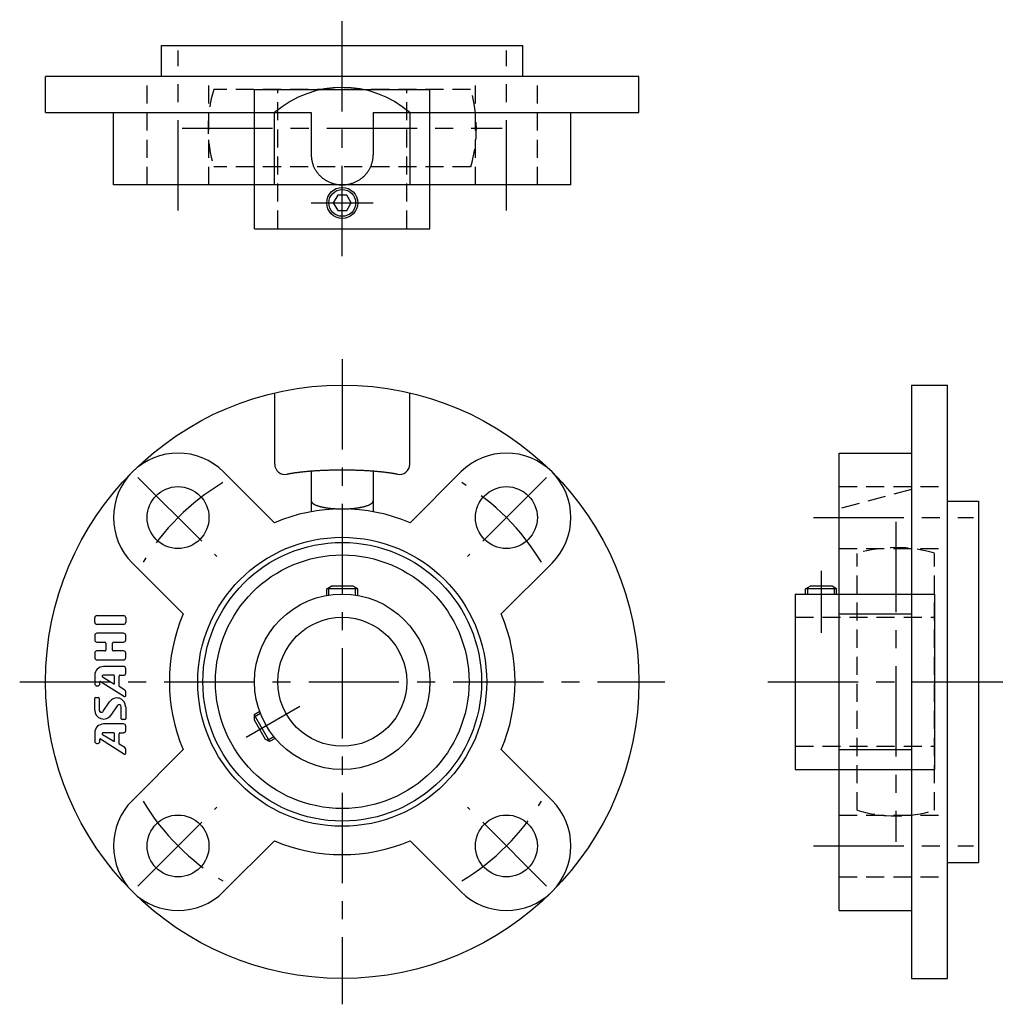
# Model space of a CAD drawing. Extents: x -62 to 128, y -62 to 128.
import ezdxf

# ---------------------------------------------------------------- set-up
doc = ezdxf.new("R2010")
doc.units = 0
doc.header["$LTSCALE"] = 14
doc.linetypes.add('CENTER', pattern=[2, 1.25, -0.25, 0.25, -0.25])
doc.linetypes.add('HIDDEN', pattern=[0.375, 0.25, -0.125])
doc.layers.get('0').update_dxf_attribs({"linetype": 'CONTINUOUS'})
for name, color, linetype in [('1', 3, 'CONTINUOUS'), ('CENTER', 1, 'CENTER'), ('HIDDEN', 3, 'HIDDEN')]:
    doc.layers.add(name, color=color, linetype=linetype)

msp = doc.modelspace()

# ---------------------------------------------------------------- linework, layer by layer
for p, q in [((-35, 123.3), (35, 123.3)), ((-35, 117.3), (-35, 123.3)), ((35, 117.3), (35, 123.3)), ((57.5, 117.3), (-57.5, 117.3)), ((-57.5, 110.3), (-57.5, 117.3)), ((57.5, 110.3), (57.5, 117.3)), ((-17, 114.8), (17, 114.8)), ((-17, 87.8), (-17, 114.8)), ((17, 87.8), (17, 114.8)), ((-57.5, 110.3), (-6, 110.3)), ((-44.31, 96.3), (-44.31, 110.3)), ((-13.14, 96.3), (-13.14, 110.3)), ((-6, 110.3), (-6, 102.1)), ((6, 110.3), (6, 102.1)), ((6, 110.3), (57.5, 110.3)), ((13.14, 96.3), (13.14, 110.3)), ((44.32, 96.3), (44.32, 110.3)), ((44.32, 96.3), (-44.31, 96.3)), ((-17, 87.8), (17, 87.8)), ((110.3, 57.5), (117.3, 57.5)), ((110.3, 57.5), (110.3, -57.5)), ((117.3, -57.5), (117.3, 57.5)), ((-13.09, 42.16), (-13.09, 55.99)), ((13.09, 42.16), (13.09, 55.99)), ((96.3, -44.32), (96.3, 44.31)), ((96.3, 44.31), (110.3, 44.31)), ((-22.98, 40.66), (-13.14, 30.82)), ((-6, 40.8), (-6, 32.96)), ((6, 40.8), (6, 32.96)), ((22.98, 40.66), (13.14, 30.82)), ((117.3, 35), (123.3, 35)), ((123.3, 35), (123.3, -35)), ((-40.66, 22.98), (-30.82, 13.14)), ((40.66, 22.98), (30.82, 13.14)), ((-3, 18), (-2.13, 18.5)), ((3, 18), (-3, 18)), ((-3, 16.73), (-3, 18)), ((-2.6, 16.8), (-2.6, 18.23)), ((2.13, 18.5), (-2.13, 18.5)), ((3, 18), (2.13, 18.5)), ((2.6, 16.8), (2.6, 18.23)), ((3, 16.73), (3, 18)), ((89.8, 18), (90.67, 18.5)), ((95.8, 18), (89.8, 18)), ((89.8, 17), (89.8, 18)), ((90.2, 17), (90.2, 18.23)), ((94.93, 18.5), (90.67, 18.5)), ((95.8, 18), (94.93, 18.5)), ((95.4, 17), (95.4, 18.23)), ((95.8, 17), (95.8, 18)), ((87.8, 17), (87.8, -17)), ((87.8, 17), (114.8, 17)), ((114.8, 17), (114.8, -17)), ((96.3, 13.14), (110.3, 13.14)), ((-15.99, -5.77), (-17.09, -6.4)), ((-15.85, -6.15), (-17.09, -6.86)), ((-17.09, -6.4), (-17.09, -7.4)), ((-17.09, -6.4), (-14.09, -11.6)), ((-17.09, -7.4), (-14.95, -11.1)), ((-14.09, -11.6), (-14.95, -11.1)), ((-13.25, -10.65), (-14.49, -11.37)), ((-12.99, -10.96), (-14.09, -11.6)), ((-40.66, -22.98), (-30.82, -13.14)), ((40.66, -22.98), (30.82, -13.14)), ((96.3, -13.14), (110.3, -13.14)), ((87.8, -17), (114.8, -17)), ((-22.98, -40.66), (-13.14, -30.82)), ((22.98, -40.66), (13.14, -30.82)), ((117.3, -35), (123.3, -35)), ((96.3, -44.32), (110.3, -44.32)), ((110.3, -57.5), (117.3, -57.5))]:
    msp.add_line(p, q)
msp.add_lwpolyline([(-0.87, 94.3), (-1.73, 92.8), (-0.87, 91.3), (0.87, 91.3), (1.73, 92.8), (0.87, 94.3)], close=True)
for points in [[(-6, 102.1, 0), (-6, 101.95, 0), (-5.99, 101.81, 0), (-5.98, 101.67, 0), (-5.97, 101.53, 0), (-5.95, 101.39, 0), (-5.94, 101.25, 0), (-5.91, 101.11, 0), (-5.88, 100.97, 0), (-5.85, 100.83, 0), (-5.82, 100.69, 0), (-5.78, 100.55, 0), (-5.74, 100.41, 0), (-5.7, 100.28, 0), (-5.65, 100.14, 0), (-5.6, 100.01, 0), (-5.54, 99.88, 0), (-5.49, 99.75, 0), (-5.42, 99.62, 0), (-5.36, 99.49, 0), (-5.29, 99.36, 0), (-5.22, 99.24, 0), (-5.15, 99.12, 0), (-5.07, 98.99, 0), (-4.99, 98.88, 0), (-4.91, 98.76, 0), (-4.82, 98.64, 0), (-4.73, 98.53, 0), (-4.64, 98.42, 0), (-4.54, 98.31, 0), (-4.45, 98.2, 0), (-4.35, 98.1, 0), (-4.24, 98, 0), (-4.14, 97.9, 0), (-4.03, 97.8, 0), (-3.92, 97.71, 0), (-3.81, 97.62, 0), (-3.69, 97.53, 0), (-3.57, 97.44, 0), (-3.45, 97.36, 0), (-3.33, 97.28, 0), (-3.21, 97.2, 0), (-3.08, 97.12, 0), (-2.96, 97.05, 0), (-2.83, 96.98, 0), (-2.7, 96.92, 0), (-2.57, 96.86, 0), (-2.43, 96.8, 0), (-2.3, 96.74, 0), (-2.16, 96.69, 0), (-2.02, 96.64, 0), (-1.88, 96.59, 0), (-1.74, 96.55, 0), (-1.6, 96.51, 0), (-1.46, 96.47, 0), (-1.31, 96.44, 0), (-1.17, 96.41, 0), (-1.03, 96.39, 0), (-0.88, 96.36, 0), (-0.73, 96.34, 0), (-0.59, 96.33, 0), (-0.44, 96.32, 0), (-0.29, 96.31, 0), (-0.15, 96.3, 0), (0, 96.3, 0), (0.15, 96.3, 0), (0.29, 96.31, 0), (0.44, 96.32, 0), (0.59, 96.33, 0), (0.73, 96.34, 0), (0.88, 96.36, 0), (1.03, 96.39, 0), (1.17, 96.41, 0), (1.31, 96.44, 0), (1.46, 96.47, 0), (1.6, 96.51, 0), (1.74, 96.55, 0), (1.88, 96.59, 0), (2.02, 96.64, 0), (2.16, 96.69, 0), (2.3, 96.74, 0), (2.43, 96.8, 0), (2.57, 96.86, 0), (2.7, 96.92, 0), (2.83, 96.98, 0), (2.96, 97.05, 0), (3.08, 97.12, 0), (3.21, 97.2, 0), (3.33, 97.28, 0), (3.45, 97.36, 0), (3.57, 97.44, 0), (3.69, 97.53, 0), (3.81, 97.62, 0), (3.92, 97.71, 0), (4.03, 97.8, 0), (4.14, 97.9, 0), (4.24, 98, 0), (4.35, 98.1, 0), (4.45, 98.2, 0), (4.54, 98.31, 0), (4.64, 98.42, 0), (4.73, 98.53, 0), (4.82, 98.64, 0), (4.91, 98.76, 0), (4.99, 98.88, 0), (5.07, 98.99, 0), (5.15, 99.12, 0), (5.22, 99.24, 0), (5.29, 99.36, 0), (5.36, 99.49, 0), (5.42, 99.62, 0), (5.49, 99.75, 0), (5.54, 99.88, 0), (5.6, 100.01, 0), (5.65, 100.14, 0), (5.7, 100.28, 0), (5.74, 100.41, 0), (5.78, 100.55, 0), (5.82, 100.69, 0), (5.85, 100.83, 0), (5.88, 100.97, 0), (5.91, 101.11, 0), (5.94, 101.25, 0), (5.95, 101.39, 0), (5.97, 101.53, 0), (5.98, 101.67, 0), (5.99, 101.81, 0), (6, 101.95, 0), (6, 102.1, 0)], [(10.68, 40.2, 0), (10.57, 40.22, 0), (10.45, 40.25, 0), (10.34, 40.27, 0), (10.21, 40.29, 0), (10.09, 40.31, 0), (9.97, 40.34, 0), (9.84, 40.36, 0), (9.71, 40.38, 0), (9.58, 40.4, 0), (9.44, 40.42, 0), (9.3, 40.44, 0), (9.17, 40.46, 0), (9.03, 40.48, 0), (8.88, 40.5, 0), (8.74, 40.52, 0), (8.59, 40.54, 0), (8.44, 40.56, 0), (8.29, 40.58, 0), (8.14, 40.6, 0), (7.99, 40.61, 0), (7.83, 40.63, 0), (7.68, 40.65, 0), (7.52, 40.66, 0), (7.36, 40.68, 0), (7.19, 40.7, 0), (7.03, 40.71, 0), (6.86, 40.73, 0), (6.7, 40.74, 0), (6.53, 40.76, 0), (6.36, 40.77, 0), (6.19, 40.79, 0), (6.01, 40.8, 0), (5.84, 40.81, 0), (5.66, 40.82, 0), (5.49, 40.84, 0), (5.31, 40.85, 0), (5.13, 40.86, 0), (4.95, 40.87, 0), (4.77, 40.88, 0), (4.59, 40.89, 0), (4.4, 40.9, 0), (4.22, 40.91, 0), (4.03, 40.92, 0), (3.85, 40.93, 0), (3.66, 40.94, 0), (3.47, 40.95, 0), (3.28, 40.95, 0), (3.09, 40.96, 0), (2.9, 40.97, 0), (2.71, 40.97, 0), (2.52, 40.98, 0), (2.33, 40.98, 0), (2.14, 40.99, 0), (1.95, 40.99, 0), (1.75, 41, 0), (1.56, 41, 0), (1.36, 41, 0), (1.17, 41.01, 0), (0.98, 41.01, 0), (0.78, 41.01, 0), (0.59, 41.01, 0), (0.39, 41.01, 0), (0.2, 41.01, 0), (0, 41.02, 0), (-0.2, 41.01, 0), (-0.39, 41.01, 0), (-0.59, 41.01, 0), (-0.78, 41.01, 0), (-0.98, 41.01, 0), (-1.17, 41.01, 0), (-1.36, 41, 0), (-1.56, 41, 0), (-1.75, 41, 0), (-1.95, 40.99, 0), (-2.14, 40.99, 0), (-2.33, 40.98, 0), (-2.52, 40.98, 0), (-2.71, 40.97, 0), (-2.9, 40.97, 0), (-3.09, 40.96, 0), (-3.28, 40.95, 0), (-3.47, 40.95, 0), (-3.66, 40.94, 0), (-3.85, 40.93, 0), (-4.03, 40.92, 0), (-4.22, 40.91, 0), (-4.4, 40.9, 0), (-4.59, 40.89, 0), (-4.77, 40.88, 0), (-4.95, 40.87, 0), (-5.13, 40.86, 0), (-5.31, 40.85, 0), (-5.49, 40.84, 0), (-5.66, 40.82, 0), (-5.84, 40.81, 0), (-6.01, 40.8, 0), (-6.19, 40.79, 0), (-6.36, 40.77, 0), (-6.53, 40.76, 0), (-6.7, 40.74, 0), (-6.86, 40.73, 0), (-7.03, 40.71, 0), (-7.19, 40.7, 0), (-7.36, 40.68, 0), (-7.52, 40.66, 0), (-7.68, 40.65, 0), (-7.83, 40.63, 0), (-7.99, 40.61, 0), (-8.14, 40.6, 0), (-8.29, 40.58, 0), (-8.44, 40.56, 0), (-8.59, 40.54, 0), (-8.74, 40.52, 0), (-8.88, 40.5, 0), (-9.03, 40.48, 0), (-9.17, 40.46, 0), (-9.3, 40.44, 0), (-9.44, 40.42, 0), (-9.58, 40.4, 0), (-9.71, 40.38, 0), (-9.84, 40.36, 0), (-9.97, 40.34, 0), (-10.09, 40.31, 0), (-10.21, 40.29, 0), (-10.34, 40.27, 0), (-10.45, 40.25, 0), (-10.57, 40.22, 0), (-10.68, 40.2, 0)], [(-6, 35.05, 0), (-6, 35.01, 0), (-5.99, 34.98, 0), (-5.98, 34.94, 0), (-5.97, 34.9, 0), (-5.95, 34.86, 0), (-5.94, 34.83, 0), (-5.91, 34.79, 0), (-5.88, 34.75, 0), (-5.85, 34.71, 0), (-5.82, 34.68, 0), (-5.78, 34.64, 0), (-5.74, 34.6, 0), (-5.7, 34.57, 0), (-5.65, 34.53, 0), (-5.6, 34.49, 0), (-5.54, 34.46, 0), (-5.49, 34.42, 0), (-5.42, 34.39, 0), (-5.36, 34.35, 0), (-5.29, 34.32, 0), (-5.22, 34.29, 0), (-5.15, 34.25, 0), (-5.07, 34.22, 0), (-4.99, 34.19, 0), (-4.91, 34.16, 0), (-4.82, 34.13, 0), (-4.73, 34.1, 0), (-4.64, 34.07, 0), (-4.54, 34.04, 0), (-4.45, 34.01, 0), (-4.35, 33.98, 0), (-4.24, 33.95, 0), (-4.14, 33.93, 0), (-4.03, 33.9, 0), (-3.92, 33.88, 0), (-3.81, 33.85, 0), (-3.69, 33.83, 0), (-3.57, 33.81, 0), (-3.45, 33.78, 0), (-3.33, 33.76, 0), (-3.21, 33.74, 0), (-3.08, 33.72, 0), (-2.96, 33.7, 0), (-2.83, 33.68, 0), (-2.7, 33.67, 0), (-2.57, 33.65, 0), (-2.43, 33.63, 0), (-2.3, 33.62, 0), (-2.16, 33.6, 0), (-2.02, 33.59, 0), (-1.88, 33.58, 0), (-1.74, 33.57, 0), (-1.6, 33.56, 0), (-1.46, 33.55, 0), (-1.31, 33.54, 0), (-1.17, 33.53, 0), (-1.03, 33.52, 0), (-0.88, 33.52, 0), (-0.73, 33.51, 0), (-0.59, 33.51, 0), (-0.44, 33.5, 0), (-0.29, 33.5, 0), (-0.15, 33.5, 0), (0, 33.5, 0), (0.15, 33.5, 0), (0.29, 33.5, 0), (0.44, 33.5, 0), (0.59, 33.51, 0), (0.73, 33.51, 0), (0.88, 33.52, 0), (1.03, 33.52, 0), (1.17, 33.53, 0), (1.31, 33.54, 0), (1.46, 33.55, 0), (1.6, 33.56, 0), (1.74, 33.57, 0), (1.88, 33.58, 0), (2.02, 33.59, 0), (2.16, 33.6, 0), (2.3, 33.62, 0), (2.43, 33.63, 0), (2.57, 33.65, 0), (2.7, 33.67, 0), (2.83, 33.68, 0), (2.96, 33.7, 0), (3.08, 33.72, 0), (3.21, 33.74, 0), (3.33, 33.76, 0), (3.45, 33.78, 0), (3.57, 33.81, 0), (3.69, 33.83, 0), (3.81, 33.85, 0), (3.92, 33.88, 0), (4.03, 33.9, 0), (4.14, 33.93, 0), (4.24, 33.95, 0), (4.35, 33.98, 0), (4.45, 34.01, 0), (4.54, 34.04, 0), (4.64, 34.07, 0), (4.73, 34.1, 0), (4.82, 34.13, 0), (4.91, 34.16, 0), (4.99, 34.19, 0), (5.07, 34.22, 0), (5.15, 34.25, 0), (5.22, 34.29, 0), (5.29, 34.32, 0), (5.36, 34.35, 0), (5.42, 34.39, 0), (5.49, 34.42, 0), (5.54, 34.46, 0), (5.6, 34.49, 0), (5.65, 34.53, 0), (5.7, 34.57, 0), (5.74, 34.6, 0), (5.78, 34.64, 0), (5.82, 34.68, 0), (5.85, 34.71, 0), (5.88, 34.75, 0), (5.91, 34.79, 0), (5.94, 34.83, 0), (5.95, 34.86, 0), (5.97, 34.9, 0), (5.98, 34.94, 0), (5.99, 34.98, 0), (6, 35.01, 0), (6, 35.05, 0)]]:
    msp.add_polyline3d(points)
for centre, radius in [((0, 92.8), 3), ((0, 92.8), 2.6), ((0, 0), 57.5), ((-31.82, 31.82), 6), ((31.82, 31.82), 6), ((0, 0), 28), ((0, 0), 27), ((0, 0), 24.57), ((0, 0), 17), ((0, 0), 12.5), ((-31.82, -31.82), 6), ((31.82, -31.82), 6)]:
    msp.add_circle(centre, radius)
for centre, radius, start, end in [((0, 95.18), 20, 49.1103, 130.8897), ((-31.82, 31.82), 12.5, 45, 225), ((31.82, 31.82), 12.5, 315, 135), ((-11.09, 42.16), 2, 180, 281.7696), ((11.09, 42.16), 2, 258.2304, 0), ((0, 0), 33.5, 66.909, 113.091), ((0, 0), 33.5, 156.909, 203.091), ((0, 0), 33.5, 336.909, 23.091), ((-31.82, -31.82), 12.5, 135, 315), ((31.82, -31.82), 12.5, 225, 45), ((0, 0), 33.5, 246.909, 293.091)]:
    msp.add_arc(centre, radius, start, end)
at = {"layer": '1'}
for p, q in [((-47.96, 11.54), (-47.96, 12.4)), ((-47.53, 12.83), (-42.39, 12.83)), ((-41.96, 12.4), (-41.96, 11.54)), ((-42.39, 11.11), (-47.53, 11.11)), ((-47.96, 8.97), (-47.96, 8.11)), ((-42.39, 9.4), (-47.53, 9.4)), ((-47.53, 7.68), (-45.99, 7.68)), ((-44.36, 7.68), (-42.39, 7.68)), ((-41.96, 8.11), (-41.96, 8.97)), ((-45.99, 5.97), (-47.53, 5.97)), ((-45.82, 7.51), (-45.82, 6.14)), ((-44.53, 6.14), (-44.53, 7.51)), ((-42.39, 5.97), (-44.36, 5.97)), ((-47.96, 5.54), (-47.96, 4.68)), ((-47.53, 4.25), (-42.39, 4.25)), ((-41.96, 4.68), (-41.96, 5.54)), ((-42.39, 2.97), (-46.25, 2.97)), ((-41.96, 1.68), (-41.96, 2.54)), ((-47.96, 1.25), (-47.96, -0.37)), ((-46.83, 0.07), (-42.22, -2.86)), ((-46.43, 0.94), (-44.23, -0.38)), ((-44.28, 1.25), (-46.34, 1.25)), ((-44.1, -0.31), (-44.1, 1.08)), ((-43.25, -0.84), (-43.25, 1.08)), ((-43.08, 1.25), (-42.39, 1.25)), ((-47.53, -0.79), (-47.39, -0.79)), ((-46.97, -0.37), (-46.97, 0)), ((-42.15, -1.62), (-43.21, -0.91)), ((-47.96, -5.51), (-47.96, -3.2)), ((-47.79, -3.03), (-47.28, -3.03)), ((-47.1, -3.2), (-47.1, -5.47)), ((-41.96, -2.72), (-41.96, -1.98)), ((-46.32, -5.71), (-45.1, -3.89)), ((-43.6, -4.64), (-44.82, -6.46)), ((-42.82, -7.15), (-42.82, -4.88)), ((-41.96, -4.84), (-41.96, -7.15)), ((-42.13, -7.32), (-42.65, -7.32)), ((-42.39, -8.17), (-46.25, -8.17)), ((-41.96, -9.46), (-41.96, -8.6)), ((-47.96, -9.89), (-47.96, -11.51)), ((-46.97, -11.51), (-46.97, -11.15)), ((-46.83, -11.07), (-42.22, -14.01)), ((-46.43, -10.21), (-44.23, -11.53)), ((-44.28, -9.89), (-46.34, -9.89)), ((-44.1, -11.45), (-44.1, -10.06)), ((-43.25, -11.99), (-43.25, -10.06)), ((-43.08, -9.89), (-42.39, -9.89)), ((-47.54, -11.94), (-47.4, -11.94)), ((-42.15, -12.76), (-43.21, -12.06)), ((-41.96, -13.86), (-41.96, -13.12))]:
    msp.add_line(p, q, dxfattribs=at)
for centre, radius, start, end in [((-47.53, 12.4), 0.429, 90, 180), ((-47.53, 11.54), 0.429, 180, 270), ((-42.39, 12.4), 0.429, 0, 90), ((-42.39, 11.54), 0.429, 270, 0), ((-47.53, 8.97), 0.429, 90, 180), ((-47.53, 8.11), 0.429, 180, 270), ((-45.99, 7.51), 0.171, 0, 90), ((-44.36, 7.51), 0.171, 90, 180), ((-42.39, 8.97), 0.429, 0, 90), ((-42.39, 8.11), 0.429, 270, 0), ((-47.53, 5.54), 0.429, 90, 180), ((-45.99, 6.14), 0.171, 270, 0), ((-44.36, 6.14), 0.171, 180, 270), ((-42.39, 5.54), 0.429, 0, 90), ((-47.53, 4.68), 0.429, 180, 270), ((-42.39, 4.68), 0.429, 270, 0), ((-46.25, 1.25), 1.71, 90, 180), ((-42.39, 2.54), 0.429, 0, 90), ((-46.88, 0), 0.0857, 57.5288, 180), ((-46.34, 1.08), 0.171, 90, 239.0362), ((-44.28, 1.08), 0.171, 0, 90), ((-43.08, 1.08), 0.171, 90, 180), ((-42.39, 1.68), 0.429, 270, 0), ((-47.53, -0.37), 0.429, 180, 270), ((-47.39, -0.37), 0.429, 270, 0), ((-44.19, -0.31), 0.0857, 239.0362, 0), ((-43.16, -0.84), 0.0857, 180, 236.3099), ((-42.39, -1.98), 0.429, 0, 56.3099), ((-47.79, -3.2), 0.171, 90, 180), ((-47.28, -3.2), 0.171, 0, 90), ((-43.68, -4.84), 1.71, 0, 146.3099), ((-42.13, -2.72), 0.171, 237.5288, 0), ((-46.25, -5.51), 1.71, 180, 326.3099), ((-46.68, -5.47), 0.429, 180, 326.3099), ((-43.25, -4.88), 0.429, 0, 146.3099), ((-42.65, -7.15), 0.171, 180, 270), ((-42.13, -7.15), 0.171, 270, 0), ((-46.25, -9.89), 1.71, 90, 180), ((-42.39, -8.6), 0.429, 0, 90), ((-42.39, -9.46), 0.429, 270, 0), ((-46.88, -11.15), 0.0857, 57.5288, 180), ((-46.34, -10.06), 0.171, 90, 239.0362), ((-44.28, -10.06), 0.171, 0, 90), ((-43.08, -10.06), 0.171, 90, 180), ((-47.53, -11.51), 0.429, 180, 270), ((-47.39, -11.51), 0.429, 270, 0), ((-44.19, -11.45), 0.0857, 239.0362, 0), ((-43.16, -11.99), 0.0857, 180, 236.3099), ((-42.39, -13.12), 0.429, 0, 56.3099), ((-42.13, -13.86), 0.171, 237.5288, 0)]:
    msp.add_arc(centre, radius, start, end, dxfattribs=at)
at = {"layer": 'CENTER'}
for p, q in [((0, 82.5), (0, 128.3)), ((-31.82, 91.3), (-31.82, 122.3)), ((31.82, 91.3), (31.82, 122.3)), ((-31, 107.3), (31, 107.3)), ((-6, 92.8), (6, 92.8)), ((0, 62.5), (0, -62.5)), ((-39.6, 39.6), (-24.27, 24.27)), ((39.6, 39.6), (24.27, 24.27)), ((91.3, 31.82), (122.3, 31.82)), ((107.3, 31), (107.3, -31)), ((92.8, 21.5), (92.8, 9.5)), ((-62.5, 0), (62.5, 0)), ((82.5, 0), (128.3, 0)), ((-18.62, -10.75), (-8.23, -4.75)), ((-39.6, -39.6), (-24.27, -24.27)), ((39.6, -39.6), (24.27, -24.27)), ((91.3, -31.82), (122.3, -31.82))]:
    msp.add_line(p, q, dxfattribs=at)
for start, end in [(120.9593, 149.0407), (30.9593, 59.0407), (210.9593, 239.0407), (300.9593, 329.0407)]:
    msp.add_arc((0, 0), 45, start, end, dxfattribs=at)
at = {"layer": 'HIDDEN'}
for p, q in [((-37.82, 96.3), (-37.82, 117.3)), ((-25.82, 96.3), (-25.82, 117.3)), ((25.82, 96.3), (25.82, 117.3)), ((37.82, 96.3), (37.82, 117.3)), ((24.89, 114.8), (-24.89, 114.8)), ((-12.5, 87.8), (-12.5, 114.8)), ((12.5, 87.8), (12.5, 114.8)), ((24.89, 99.8), (-24.89, 99.8)), ((96.3, 37.82), (117.3, 37.82)), ((110.3, 37.25), (96.3, 33.5)), ((96.3, 25.82), (117.3, 25.82)), ((99.8, -24.89), (99.8, 24.89)), ((114.8, -24.89), (114.8, 24.89)), ((87.8, 12.5), (114.8, 12.5)), ((87.8, -12.5), (114.8, -12.5)), ((96.3, -25.82), (117.3, -25.82)), ((96.3, -37.82), (117.3, -37.82))]:
    msp.add_line(p, q, dxfattribs=at)
for centre, start, end in [((0, 107.3), 163.2341, 196.7659), ((0, 107.3), 343.2341, 16.7659), ((107.3, 0), 73.2341, 106.7659), ((107.3, 0), 253.2341, 286.7659)]:
    msp.add_arc(centre, 26, start, end, dxfattribs=at)

doc.saveas('drawing.dxf')
